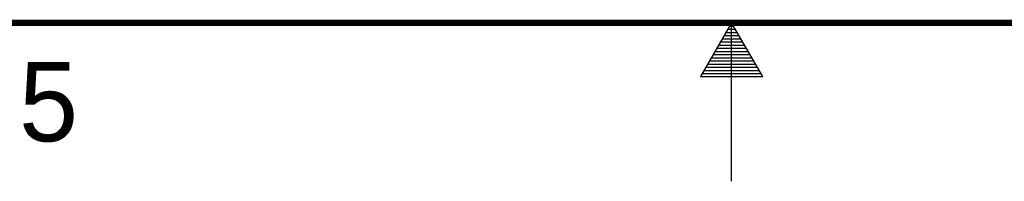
# Model space of a CAD drawing. Header units: inches. Extents: x 0 to 34, y 0 to 22.
# Tile 15 of 71: x 14.8 to 17.9, y 0 to 0.5. Entities that reach past the tile are written whole.
import ezdxf

# ---------------------------------------------------------------- set-up
doc = ezdxf.new("R2010")
doc.units = ezdxf.units.IN
doc.header["$LTSCALE"] = 1.87
doc.header["$MEASUREMENT"] = 0
doc.layers.get('0').update_dxf_attribs({"linetype": 'CONTINUOUS'})
doc.styles.add('TEXTSTYLE_2', font='txt')

msp = doc.modelspace()

# ---------------------------------------------------------------- linework, layer by layer
at = {"color": 2, "linetype": 'CONTINUOUS'}
for p, q in [((17, 0.5), (16.902, 0.3303)), ((17.098, 0.3303), (17, 0.5)), ((17, 0), (17, 0.5)), ((16.9827, 0.47), (17.0173, 0.47)), ((16.9885, 0.48), (17.0116, 0.48)), ((16.9942, 0.49), (17.0058, 0.49)), ((16.9654, 0.44), (17.0347, 0.44)), ((16.9712, 0.45), (17.0289, 0.45)), ((16.9769, 0.46), (17.0231, 0.46)), ((16.9481, 0.41), (17.052, 0.41)), ((16.9538, 0.42), (17.0462, 0.42)), ((16.9596, 0.43), (17.0404, 0.43)), ((16.9307, 0.38), (17.0693, 0.38)), ((16.9365, 0.39), (17.0635, 0.39)), ((16.9423, 0.4), (17.0578, 0.4)), ((16.9134, 0.35), (17.0866, 0.35)), ((16.9192, 0.36), (17.0808, 0.36)), ((16.925, 0.37), (17.0751, 0.37)), ((16.902, 0.3303), (17.098, 0.3303)), ((16.9076, 0.34), (17.0924, 0.34))]:
    msp.add_line(p, q, dxfattribs=at)
at = {"color": 7, "linetype": 'CONTINUOUS', "const_width": 0.02}
msp.add_lwpolyline([(0.5, 0.5), (33.5, 0.5)], dxfattribs=at)

# ---------------------------------------------------------------- texts
at = {"color": 2, "linetype": 'CONTINUOUS', "insert": (14.754, 0.3762), "char_height": 0.25, "width": 0.25, "attachment_point": 1, "line_spacing_factor": 0.9, "style": 'TEXTSTYLE_2'}
msp.add_mtext('5', dxfattribs=at)

doc.saveas('drawing.dxf')
